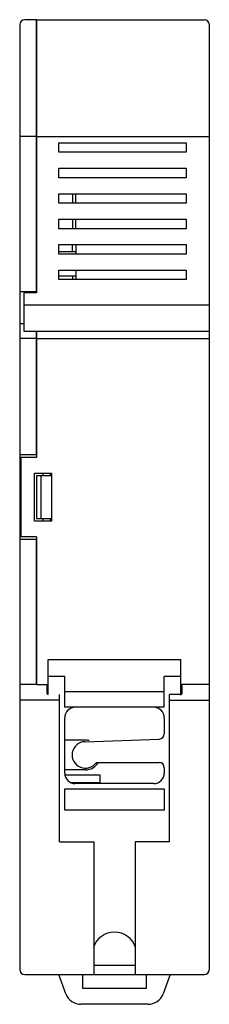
# Model space of a CAD drawing. Header units: millimetres. Extents: x 29.6 to 47.5, y 7.2 to 100.
import ezdxf

# ---------------------------------------------------------------- set-up
doc = ezdxf.new("R2010")
doc.units = ezdxf.units.MM
doc.header["$LTSCALE"] = 7.010191
for name, color, linetype in [('00_COMPONENTS_17', 7, 'CONTINUOUS'), ('00_COMPONENTS_22', 7, 'CONTINUOUS'), ('00_COMPONENTS_5', 7, 'CONTINUOUS'), ('00_COMPONENTS_58_1', 7, 'CONTINUOUS')]:
    doc.layers.add(name, color=color, linetype=linetype)

msp = doc.modelspace()

# ---------------------------------------------------------------- linework, layer by layer
at = {"layer": '00_COMPONENTS_17', "color": 7, "linetype": 'Continuous'}
for p, q in [((34.597, 83.574), (34.597, 82.674)), ((34.597, 81.174), (34.597, 80.274)), ((34.597, 78.129), (34.597, 78.774)), ((34.597, 75.819), (34.597, 75.474))]:
    msp.add_line(p, q, dxfattribs=at)
at = {"layer": '00_COMPONENTS_22', "color": 7, "linetype": 'Continuous'}
for p, q in [((32.297, 39.674), (44.797, 39.674)), ((32.297, 36.394), (32.297, 39.674)), ((44.797, 36.381), (44.797, 39.674)), ((33.847, 38.059), (32.297, 38.059)), ((33.847, 35.174), (33.847, 38.059)), ((44.797, 38.059), (43.247, 38.059)), ((43.247, 35.174), (43.247, 38.059)), ((43.247, 36.632), (33.847, 36.632)), ((43.247, 35.174), (33.847, 35.174)), ((33.847, 28.974), (33.847, 34.174)), ((43.247, 34.174), (43.247, 32.668)), ((35.753, 31.923), (42.764, 32.168)), ((36.832, 29.974), (42.747, 29.974)), ((43.247, 29.474), (43.247, 28.974)), ((42.247, 27.974), (34.847, 27.974)), ((33.847, 27.474), (43.247, 27.474)), ((33.847, 25.474), (33.847, 27.474)), ((43.247, 27.474), (43.247, 25.474)), ((43.247, 25.474), (33.847, 25.474)), ((33.966, 8.161), (33.306, 9.974)), ((35.547, 8.674), (35.547, 9.974)), ((41.547, 9.974), (41.547, 8.674)), ((43.787, 9.974), (43.127, 8.161)), ((41.547, 8.674), (35.547, 8.674)), ((41.718, 7.174), (35.376, 7.174))]:
    msp.add_line(p, q, dxfattribs=at)
for centre, radius, start, end in [((34.847, 34.174), 1, 90, 180), ((42.247, 34.174), 1, 0, 90), ((42.747, 32.668), 0.5, 272, 360), ((35.797, 30.674), 1.25, 92, 325.94428), ((42.747, 29.474), 0.5, 0, 90), ((34.847, 28.974), 1, 180, 270), ((42.247, 28.974), 1, 270, 360), ((38.547, 11.874), 2.1, 18.29608, 161.69955), ((35.376, 8.674), 1.5, 200, 270), ((41.718, 8.674), 1.5, 270, 340)]:
    msp.add_arc(centre, radius, start, end, dxfattribs=at)
at = {"layer": '00_COMPONENTS_5', "color": 7, "linetype": 'Continuous'}
for p, q in [((29.597, 99.474), (29.597, 10.474)), ((31.197, 99.974), (30.097, 99.974)), ((31.197, 74.324), (31.197, 99.974)), ((31.197, 88.974), (29.597, 88.974)), ((33.297, 78.129), (34.897, 78.129)), ((33.297, 75.819), (34.897, 75.819)), ((31.197, 74.324), (29.597, 74.324)), ((29.997, 71.31), (29.597, 71.31)), ((31.197, 58.974), (31.197, 70.624)), ((31.197, 69.924), (29.597, 69.924)), ((31.197, 58.974), (29.597, 58.974)), ((31.197, 56.974), (31.197, 52.974)), ((32.597, 56.974), (31.197, 56.974)), ((31.597, 56.974), (31.597, 52.974)), ((31.804, 56.974), (31.804, 57.224)), ((32.497, 56.974), (32.497, 57.224)), ((31.197, 52.974), (32.597, 52.974)), ((31.804, 52.724), (31.804, 52.974)), ((32.497, 52.724), (32.497, 52.974)), ((31.197, 50.974), (29.597, 50.974)), ((31.197, 37.284), (31.197, 50.974)), ((31.197, 37.324), (29.597, 37.324)), ((32.197, 37.284), (31.197, 37.284)), ((32.197, 36.44), (32.197, 37.284)), ((33.347, 22.474), (33.347, 36.386)), ((33.347, 35.85), (29.597, 35.85)), ((33.347, 22.474), (36.597, 22.474)), ((36.597, 22.474), (36.597, 9.974)), ((30.097, 9.974), (36.597, 9.974))]:
    msp.add_line(p, q, dxfattribs=at)
for centre, start, end in [((30.097, 99.474), 90, 180), ((30.097, 10.474), 180, 270)]:
    msp.add_arc(centre, 0.5, start, end, dxfattribs=at)
msp.add_ellipse((32.397, 36.44), major_axis=(0.2, 0), ratio=0.267949, start_param=3.141593, end_param=4.176888, dxfattribs=at)
at = {"layer": '00_COMPONENTS_58_1', "color": 7, "linetype": 'Continuous'}
for p, q in [((31.197, 99.974), (31.197, 74.224)), ((31.197, 99.974), (46.997, 99.974)), ((47.497, 10.474), (47.497, 99.474)), ((31.197, 88.974), (47.497, 88.974)), ((33.297, 87.474), (33.297, 88.374)), ((33.297, 88.374), (45.297, 88.374)), ((45.297, 88.374), (45.297, 87.474)), ((45.297, 87.474), (33.297, 87.474)), ((33.297, 85.074), (33.297, 85.974)), ((33.297, 85.974), (45.297, 85.974)), ((45.297, 85.974), (45.297, 85.074)), ((45.297, 85.074), (33.297, 85.074)), ((33.297, 82.674), (33.297, 83.574)), ((33.297, 83.574), (45.297, 83.574)), ((34.897, 82.674), (34.897, 83.574)), ((45.297, 83.574), (45.297, 82.674)), ((45.297, 82.674), (33.297, 82.674)), ((33.297, 80.274), (33.297, 81.174)), ((33.297, 81.174), (45.297, 81.174)), ((34.897, 80.274), (34.897, 81.174)), ((45.297, 81.174), (45.297, 80.274)), ((45.297, 80.274), (33.297, 80.274)), ((33.297, 77.874), (33.297, 78.774)), ((33.297, 78.774), (45.297, 78.774)), ((34.897, 78.774), (34.897, 77.874)), ((45.297, 78.774), (45.297, 77.874)), ((45.297, 77.874), (33.297, 77.874)), ((33.297, 75.474), (33.297, 76.374)), ((33.297, 76.374), (45.297, 76.374)), ((34.897, 76.374), (34.897, 75.534)), ((45.297, 76.374), (45.297, 75.474)), ((45.297, 75.474), (33.297, 75.474)), ((29.997, 74.224), (29.997, 70.624)), ((31.197, 74.224), (29.997, 74.224)), ((29.997, 73.104), (47.497, 73.104)), ((29.997, 70.624), (47.497, 70.624)), ((31.197, 70.624), (31.197, 58.724)), ((31.197, 69.911), (47.497, 69.911)), ((29.697, 58.724), (29.697, 51.224)), ((31.197, 58.724), (29.697, 58.724)), ((30.997, 52.724), (30.997, 57.224)), ((30.997, 57.224), (32.597, 57.224)), ((32.597, 57.224), (32.597, 52.724)), ((32.597, 52.724), (30.997, 52.724)), ((31.197, 51.224), (29.697, 51.224)), ((31.197, 51.224), (31.197, 37.324)), ((47.497, 37.324), (44.797, 37.324)), ((44.897, 37.27), (44.897, 36.426)), ((44.697, 36.373), (43.747, 36.373)), ((43.747, 22.474), (43.747, 36.373)), ((43.747, 35.85), (47.497, 35.85)), ((35.797, 32.074), (33.847, 32.074)), ((35.797, 29.274), (33.847, 29.274)), ((37.197, 28.774), (33.869, 28.774)), ((37.197, 27.974), (37.197, 28.774)), ((34.468, 28.074), (37.197, 28.074)), ((43.747, 22.474), (40.497, 22.474)), ((40.497, 22.474), (40.497, 9.974)), ((36.597, 10.874), (40.497, 10.874)), ((36.597, 9.974), (46.997, 9.974))]:
    msp.add_line(p, q, dxfattribs=at)
for centre, radius, start, end in [((46.997, 99.474), 0.5, 0, 90), ((35.797, 30.674), 1.4, 74.80126, 90), ((35.797, 30.674), 1.4, 270, 329.93635), ((46.997, 10.474), 0.5, 270, 360)]:
    msp.add_arc(centre, radius, start, end, dxfattribs=at)
for centre, start_param, end_param in [((44.697, 37.27), 0, 1.007816), ((44.697, 36.426), 4.712389, 6.283185)]:
    msp.add_ellipse(centre, major_axis=(0.2, 0), ratio=0.267949, start_param=start_param, end_param=end_param, dxfattribs=at)

doc.saveas('drawing.dxf')
